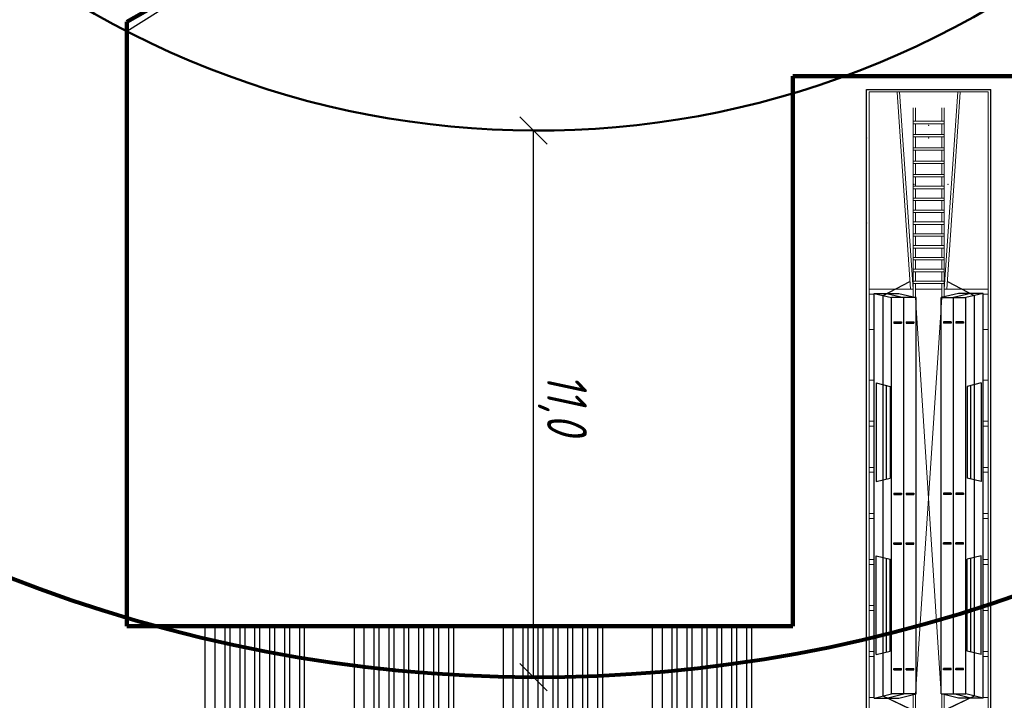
# Model space of a CAD drawing. Header units: millimetres. Extents: x 2204655785 to 2205143108, y 485765510 to 486291538.
# Tile 74 of 156: x 2204982498 to 2205002316, y 486139545 to 486153247. Entities that reach past the tile are written whole.
import ezdxf
from ezdxf.enums import TextEntityAlignment as Align
from ezdxf.lldxf.tags import DXFTag

# ---------------------------------------------------------------- set-up
doc = ezdxf.new("R2010")
doc.units = ezdxf.units.MM
doc.linetypes.add('НЕВИДИМАЯX2', pattern=[19.05, 12.7, -6.35])
for name, color, linetype in [('206ППР Панелевоз', 7, 'Continuous'), ('ППР_Автокран СКАТ-40', 7, 'Continuous'), ('ППР_Автокран_Опасная зона', 1, 'Continuous'), ('ППР_Автокран_Стрела', 7, 'Continuous'), ('ППР_Дороги рабочие', 30, 'Continuous'), ('ППР_Инлоудеры', 7, 'Continuous'), ('ППР_Опасная зона от крана', 1, 'Continuous'), ('ППР_Панелевозы', 7, 'Continuous'), ('ППР_Разрез', 5, 'Continuous'), ('ППР_Складирование', 7, 'Continuous'), ('ППР_Стрела', 7, 'Continuous')]:
    doc.layers.add(name, color=color, linetype=linetype)
doc.styles.add('Без высоты', font='GOST_Common Italic.ttf', dxfattribs={"width": 0.8})
doc.styles.add('ППРк_М1-1', font='GOST_Common Italic.ttf', dxfattribs={"height": 800})
doc.styles.add('ППРк_М1-1кран', font='GOST_Common Italic.ttf', dxfattribs={"width": 0.8, "height": 600})
tags = doc.linetypes.add('опасная зона_Кран', pattern='A,30,-8,4,-8,30,-8,4,-8,30,-8,4,[230,Bbox.shx,S=2.5,R=0,X=0,Y=-10],-6', length=148).pattern_tags.tags
tags[24] = DXFTag(74, 5)
doc.dimstyles.new('Без высоты текста', dxfattribs={"dimtxt": 800, "dimasz": 550, "dimexe": 1.5, "dimexo": 0.675, "dimgap": 100, "dimtad": 1, "dimdec": 1, "dimlfac": 0.001, "dimzin": 1, "dimtxsty": 'Без высоты', "dimblk": 'OBLIQUE', "dimcen": 250, "dimclrd": 256, "dimclre": 256, "dimclrt": 256, "dimadec": 0, "dimazin": 0, "dimtfac": 1, "dimtdec": 1, "dimtmove": 0, "dimatfit": 3, "dimfxl": 1, "dimtfill": 1, "dimfrac": 2, "dimarcsym": 0})

# ---------------------------------------------------------------- blocks, each defined once
blk = doc.blocks.new('*U420')
at = {"layer": 'ППР_Опасная зона от крана', "linetype": 'опасная зона_Кран', "lineweight": 80, "ltscale": 100}
blk.add_arc((29475, 0), 50270, 270, 90, dxfattribs=at)
at = {"layer": 'ППР_Стрела', "linetype": 'НЕВИДИМАЯX2', "lineweight": 50, "ltscale": 100}
blk.add_arc((29475, 0), 38700, 270, 90, dxfattribs=at)
at = {"layer": 'ППР_Стрела', "linetype": 'Continuous', "lineweight": 100}
blk.add_arc((29475, 0), 30700, 270, 90, dxfattribs=at)
at = {"style": 'ППРк_М1-1', "width": 0.8}
for tag, p, height, flags in [('ОПАСНАЯ_ЗОНА', (25480.86, 21929.55), 800, 1), ('ОТЛЕТ_ГРУЗА', (25413.72, 20678.22), 800, 1), ('Кол-во_элементов', (2695.66, -1978.25), 1200, 8)]:
    blk.add_attdef(tag, p, '', height=height, dxfattribs=dict(at, flags=flags))
at = {"style": 'ППРк_М1-1', "width": 0.8, "flags": 8}
blk.add_attdef('МАРКА_КРАНА', text='', height=1200, dxfattribs=at).set_placement((8837.5, 818.17), align=Align.CENTER)
blk.add_attdef('ВЫСОТА', text='', height=1200, dxfattribs=at).set_placement((9134.89, -8454.02), align=Align.MIDDLE_CENTER)
at = {"layer": 'Defpoints', "style": 'ППРк_М1-1', "width": 0.8, "flags": 1}
for tag, p in [('МАКСИМАЛЬНАЯ_ДЛИНА_ГРУЗА', (25470.43, 19233.22)), ('ШИРИНА_ГРУЗА', (25397.01, 17803.51))]:
    blk.add_attdef(tag, p, '', height=800, dxfattribs=at)
at = {"layer": 'ППР_Разрез', "style": 'ППРк_М1-1кран', "width": 0.8, "flags": 8}
for tag, p in [('РАЗРЕЗ2', (-1027.85, 55181.17)), ('РАЗРЕЗ', (-1731.87, -54129.29))]:
    blk.add_attdef(tag, p, '', height=800, dxfattribs=at)
at = {"layer": 'ППР_Стрела', "style": 'ППРк_М1-1кран', "width": 0.8, "flags": 8}
for tag, p in [('ВЫСОТА_КРЮКА_ГОРИЗ', (-19652.89, 21607.87)), ('ГАБАРИТ_СТРЕЛЫ', (-25019.84, 21408.72)), ('ВЫСОТА_КРЮКА_НАКЛ', (-20393.31, 20761.66)), ('ВЫЛЕТ', (-16616.63, 14016.8))]:
    blk.add_attdef(tag, p, '', height=800, rotation=317, dxfattribs=at)
blk = doc.blocks.new('A$C1C624D33')
at = {"color": 7, "lineweight": 30, "flags": 128}
for points in [[(0, 0), (0, 2)], [(9, 2), (0, 2)], [(9, 0), (9, 2)], [(9, 1.8), (0, 1.8)], [(9, 1.6), (0, 1.6)], [(9, 1.5), (0, 1.5)], [(9, 1.3), (0, 1.3)], [(9, 1.2), (0, 1.2)], [(9, 1), (0, 1)], [(9, 0.9), (0, 0.9)], [(9, 0.7), (0, 0.7)], [(9, 0.6), (0, 0.6)], [(9, 0.4), (0, 0.4)], [(9, 0.3), (0, 0.3)], [(9, 0.1), (0, 0.1)], [(9, 0), (0, 0)]]:
    blk.add_lwpolyline(points, dxfattribs=at)
blk = doc.blocks.new('*U684')
at = {"layer": 'ППР_Инлоудеры', "lineweight": 50, "xscale": 1000, "yscale": 1000, "zscale": 1000, "rotation": 74.04553586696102}
blk.add_blockref('A$C1C624D33', (-275, -4602), dxfattribs=at)
blk = doc.blocks.new('*U685')
at = {"layer": 'ППР_Дороги рабочие', "color": 0, "linetype": 'ByBlock', "lineweight": -2, "transparency": 16777216}
blk.add_blockref('*U684', (0, 0), dxfattribs=at)
blk = doc.blocks.new('*U751')
at = {"layer": 'ППР_Панелевозы', "rotation": 292.1483980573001}
blk.add_blockref('*U685', (0, 0), dxfattribs=at)
blk = doc.blocks.new('*U752')
at = {"layer": 'ППР_Дороги рабочие', "color": 0, "linetype": 'ByBlock', "lineweight": -2, "transparency": 16777216}
blk.add_blockref('*U751', (0, 0), dxfattribs=at)
blk = doc.blocks.new('*U750')
at = {"layer": 'ППР_Дороги рабочие', "rotation": 353.8060660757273}
blk.add_blockref('*U752', (0, 0), dxfattribs=at)
blk = doc.blocks.new('*U749')
at = {"layer": 'ППР_Складирование', "color": 0, "linetype": 'ByBlock', "lineweight": -2, "transparency": 16777216}
for p in [(0, 9000), (0, 6000), (0, 3000), (0, 0)]:
    blk.add_blockref('*U750', p, dxfattribs=at)
blk = doc.blocks.new('*U53')
at = {"layer": '206ППР Панелевоз'}
for p, q in [((6885, 1254), (-8238, 1254)), ((-8238, -1246), (-8238, 1254)), ((6885, -1246), (-8238, -1246))]:
    blk.add_line(p, q, dxfattribs=at)
at = {"layer": '206ППР Панелевоз', "lineweight": 9}
for p, q in [((-8188, -1196), (-8188, 1204)), ((6835, 1204), (-8188, 1204)), ((-4217, 682), (-4217, 1204)), ((-4117, 1104), (-4117, 1204)), ((-3405, 1104), (-3405, 1204)), ((-2382, 1104), (-2382, 1204)), ((-1556, 1104), (-1556, 1204)), ((-1456, 1104), (-1456, 1204)), ((-629, 1104), (-629, 1204)), ((-529, 1104), (-529, 1204)), ((298, 1104), (298, 1204)), ((398, 1104), (398, 1204)), ((1224, 1104), (1224, 1204)), ((1324, 1104), (1324, 1204)), ((2151, 1104), (2151, 1204)), ((2251, 1104), (2251, 1204)), ((3077, 1104), (3077, 1204)), ((3177, 1104), (3177, 1204)), ((4004, 1104), (4004, 1204)), ((-4217, 369), (-8184, 638)), ((-4217, 319), (-4217, 660)), ((-4217, 319), (-8188, 588)), ((-4062, 319), (-7867, 319)), ((-7598, 269), (-7867, 269)), ((-7598, 319), (-7598, -311)), ((-7548, 319), (-7548, -311)), ((-7330, 269), (-7548, 269)), ((-7330, 319), (-7330, -311)), ((-7280, 319), (-7280, -311)), ((-7062, 269), (-7280, 269)), ((-7062, 319), (-7062, -311)), ((-7012, 319), (-7012, -311)), ((-6793, 269), (-7012, 269)), ((-6793, 319), (-6793, -311)), ((-6743, 319), (-6743, -311)), ((-6525, 269), (-6743, 269)), ((-6525, 319), (-6525, -311)), ((-6475, 319), (-6475, -311)), ((-6287, 269), (-6475, 269)), ((-6287, 319), (-6287, -311)), ((-6237, 319), (-6237, -311)), ((-6048, 269), (-6237, 269)), ((-6048, 319), (-6048, -311)), ((-5998, 319), (-5998, -311)), ((-5809, 269), (-5998, 269)), ((-5809, 319), (-5809, -311)), ((-5759, 319), (-5759, -311)), ((-5571, 269), (-5759, 269)), ((-5571, 319), (-5571, -311)), ((-5521, 319), (-5521, -311)), ((-5332, 269), (-5521, 269)), ((-5332, 319), (-5332, -311)), ((-5282, 319), (-5282, -311)), ((-5094, 269), (-5282, 269)), ((-5094, 319), (-5094, -311)), ((-5044, 319), (-5044, -311)), ((-4855, 269), (-5044, 269)), ((-4855, 319), (-4855, -311)), ((-4805, 319), (-4805, -311)), ((-4616, 269), (-4805, 269)), ((-4616, 319), (-4616, -311)), ((-4566, 319), (-4566, -311)), ((-4378, 269), (-4566, 269)), ((-4378, 319), (-4378, -311)), ((-4328, 319), (-4328, -311)), ((-4050, 269), (-4328, 269)), ((-4217, -261), (-4217, 269)), ((3937, -261), (-4050, 269)), ((3933, 254), (-4050, -261)), ((6835, 269), (3937, 269)), ((6835, 319), (3949, 319)), ((-4217, -311), (-8188, -581)), ((-4217, -361), (-8184, -630)), ((-7867, -261), (-7598, -261)), ((-6185, -311), (-7867, -311)), ((-7548, -261), (-7330, -261)), ((-7280, -261), (-7062, -261)), ((-7012, -261), (-6793, -261)), ((-6743, -261), (-6525, -261)), ((-6475, -261), (-6287, -261)), ((-6237, -261), (-6048, -261)), ((-6185, -311), (-4062, -311)), ((-5998, -261), (-5809, -261)), ((-5759, -261), (-5571, -261)), ((-5521, -261), (-5332, -261)), ((-5282, -261), (-5094, -261)), ((-5044, -261), (-4855, -261)), ((-4805, -261), (-4616, -261)), ((-4566, -261), (-4378, -261)), ((-4328, -261), (-4050, -261)), ((-4217, -311), (-4217, -652)), ((3937, -261), (6835, -261)), ((3949, -311), (6835, -311)), ((-4217, -674), (-4217, -1196)), ((-4117, -1096), (-4117, -1196)), ((-3405, -1096), (-3405, -1196)), ((-2382, -1096), (-2382, -1196)), ((-1556, -1096), (-1556, -1196)), ((-1456, -1096), (-1456, -1196)), ((-629, -1096), (-629, -1196)), ((-529, -1096), (-529, -1196)), ((298, -1096), (298, -1196)), ((398, -1096), (398, -1196)), ((1224, -1096), (1224, -1196)), ((1324, -1096), (1324, -1196)), ((2151, -1096), (2151, -1196)), ((2251, -1096), (2251, -1196)), ((3077, -1096), (3077, -1196)), ((3177, -1096), (3177, -1196)), ((4004, -1096), (4004, -1196)), ((6835, -1196), (-8188, -1196)), ((-7588, -1246), (-7571, -1246)), ((-7569, -1246), (-7588, -1246)), ((-7588, -1246), (-7588, -1248)), ((-7571, -1246), (-7569, -1246)), ((-7569, -1246), (-7569, -1244)), ((-7569, -1244), (-7569, -1246)), ((-7569, -1246), (-7569, -1246)), ((-5877, -1246), (-5860, -1246)), ((-5858, -1246), (-5877, -1246)), ((-5877, -1246), (-5877, -1248)), ((-5860, -1246), (-5858, -1246)), ((-5858, -1246), (-5858, -1244)), ((-5858, -1244), (-5858, -1246)), ((-5858, -1246), (-5858, -1246))]:
    blk.add_line(p, q, dxfattribs=at)
at = {"layer": '206ППР Панелевоз', "lineweight": 25}
for p, q in [((4017, 1104), (-4130, 1104)), ((-4130, 1104), (-4046, 754)), ((-4130, 1104), (-4130, 854)), ((-2328, 1064), (-2259, 776)), ((-2328, 1064), (-341, 1064)), ((-341, 1064), (-409, 776)), ((3137, 1064), (1150, 1064)), ((1150, 1064), (1219, 776)), ((3137, 1064), (3069, 776)), ((4017, 1104), (3933, 754)), ((4017, 1104), (4017, 854)), ((-4130, 854), (-4130, 604)), ((-4130, 854), (-4046, 504)), ((-391, 854), (-2278, 854)), ((3087, 854), (1200, 854)), ((4017, 854), (3933, 504)), ((4017, 854), (4017, 604)), ((-4130, 604), (-4046, 254)), ((3933, 754), (-4046, 754)), ((-4046, 504), (-4046, 754)), ((-3561, 704), (-3531, 704)), ((-3561, 704), (-3561, 554)), ((-3531, 704), (-3531, 554)), ((-2259, 776), (-409, 776)), ((-110, 704), (-80, 704)), ((-110, 704), (-110, 554)), ((-80, 704), (-80, 554)), ((920, 704), (890, 704)), ((890, 704), (890, 554)), ((920, 704), (920, 554)), ((3069, 776), (1219, 776)), ((3448, 704), (3418, 704)), ((3418, 704), (3418, 554)), ((3448, 704), (3448, 554)), ((3933, 504), (3933, 754)), ((4017, 604), (3933, 254)), ((-4046, 254), (-4046, 504)), ((3933, 504), (-4046, 504)), ((-3561, 554), (-3531, 554)), ((-3561, 454), (-3531, 454)), ((-3561, 454), (-3561, 304)), ((-3531, 454), (-3531, 304)), ((-110, 554), (-80, 554)), ((-110, 454), (-80, 454)), ((-110, 454), (-110, 304)), ((-80, 454), (-80, 304)), ((920, 554), (890, 554)), ((920, 454), (890, 454)), ((890, 454), (890, 304)), ((920, 454), (920, 304)), ((3448, 554), (3418, 554)), ((3448, 454), (3418, 454)), ((3418, 454), (3418, 304)), ((3448, 454), (3448, 304)), ((3933, 254), (3933, 504)), ((3933, 254), (-4046, 254)), ((-3561, 304), (-3531, 304)), ((-110, 304), (-80, 304)), ((920, 304), (890, 304)), ((3448, 304), (3418, 304)), ((-4130, -596), (-4046, -246)), ((-4046, -246), (-4046, -496)), ((3933, -246), (-4046, -246)), ((-3561, -296), (-3531, -296)), ((-3561, -446), (-3561, -296)), ((-3531, -446), (-3531, -296)), ((-110, -296), (-80, -296)), ((-110, -446), (-110, -296)), ((-80, -446), (-80, -296)), ((920, -296), (890, -296)), ((890, -446), (890, -296)), ((920, -446), (920, -296)), ((3448, -296), (3418, -296)), ((3418, -446), (3418, -296)), ((3448, -446), (3448, -296)), ((4017, -596), (3933, -246)), ((3933, -246), (3933, -496)), ((-4130, -846), (-4046, -496)), ((3933, -496), (-4046, -496)), ((-4046, -496), (-4046, -746)), ((-3561, -446), (-3531, -446)), ((-3561, -546), (-3531, -546)), ((-3561, -696), (-3561, -546)), ((-3531, -696), (-3531, -546)), ((-110, -446), (-80, -446)), ((-110, -546), (-80, -546)), ((-110, -696), (-110, -546)), ((-80, -696), (-80, -546)), ((920, -446), (890, -446)), ((920, -546), (890, -546)), ((890, -696), (890, -546)), ((920, -696), (920, -546)), ((3448, -446), (3418, -446)), ((3448, -546), (3418, -546)), ((3418, -696), (3418, -546)), ((3448, -696), (3448, -546)), ((4017, -846), (3933, -496)), ((4017, -846), (3933, -496)), ((3933, -496), (3933, -746)), ((-4130, -846), (-4130, -596)), ((-4130, -1096), (-4046, -746)), ((3933, -746), (-4046, -746)), ((-3561, -696), (-3531, -696)), ((-2328, -1056), (-2259, -769)), ((-2259, -769), (-409, -769)), ((-341, -1056), (-409, -769)), ((-110, -696), (-80, -696)), ((920, -696), (890, -696)), ((1150, -1056), (1219, -769)), ((3069, -769), (1219, -769)), ((3137, -1056), (3069, -769)), ((3448, -696), (3418, -696)), ((4017, -1096), (3933, -746)), ((4017, -846), (4017, -596)), ((-4130, -1096), (-4130, -846)), ((-391, -846), (-2278, -846)), ((3087, -846), (1200, -846)), ((4017, -1096), (4017, -846)), ((4017, -1096), (-4130, -1096)), ((-2328, -1056), (-341, -1056)), ((3137, -1056), (1150, -1056))]:
    blk.add_line(p, q, dxfattribs=at)
at = {"layer": '206ППР Панелевоз', "lineweight": 20}
for p, q in [((-4088, 929), (-4369, 390)), ((-4082, 919), (-4361, 385)), ((-4088, -921), (-4369, -382)), ((-4082, -911), (-4361, -377))]:
    blk.add_line(p, q, dxfattribs=at)
at = {"layer": '206ППР Панелевоз', "lineweight": 5}
for p, q in [((3975, 929), (-4088, 929)), ((3969, 919), (-4081, 919)), ((4017, 854), (3933, 504)), ((4226, 381), (3969, 919)), ((4236, 382), (3975, 929)), ((3933, 504), (-4046, 504)), ((4226, -374), (3969, -911)), ((4236, -375), (3975, -921)), ((3975, -921), (-4088, -921)), ((3969, -911), (-4082, -911))]:
    blk.add_line(p, q, dxfattribs=at)
at = {"layer": '206ППР Панелевоз', "lineweight": 9}
for p in [(-5548, 1254), (-6329, 390), (-6329, 390), (-7513, 4), (-7513, 4), (-7258, 4), (-7258, 4), (-7258, 4), (-7258, 4), (-6329, -292), (-6329, -292), (-7258, -1246), (-5548, -1246)]:
    blk.add_point(p, dxfattribs=at)
blk = doc.blocks.new('_Oblique')
at = {"color": 0, "linetype": 'ByBlock', "lineweight": -2}
blk.add_line((-0.5, -0.5), (0.5, 0.5), dxfattribs=at)
blk = doc.blocks.new('*D776')
at = {"layer": 'Defpoints', "color": 0, "transparency": 16777216}
for p in [(103, 29004), (63, 18004), (63, 18004)]:
    blk.add_point(p, dxfattribs=at)
at = {"layer": 'ППР_Автокран_Опасная зона', "lineweight": -2, "transparency": 16777216}
for p, q in [((103, 29004), (61, 29004)), ((63, 29004), (63, 18004)), ((62, 18004), (61, 18004))]:
    blk.add_line(p, q, dxfattribs=at)
at = {"layer": 'ППР_Автокран_Опасная зона', "lineweight": -2, "transparency": 16777216, "xscale": 550, "yscale": 550, "zscale": 550}
for p, rotation in [((63, 29004), 90), ((63, 18004), 270)]:
    blk.add_blockref('_Oblique', p, dxfattribs=dict(at, rotation=rotation))
at = {"layer": 'ППР_Автокран_Опасная зона', "transparency": 16777216, "insert": (-517, 23504), "char_height": 800, "attachment_point": 5, "rotation": 90, "style": 'Без высоты', "bg_fill": 3, "box_fill_scale": 1.1, "bg_fill_color": 256, "bg_fill_true_color": 13158600, "bg_fill_transparency": 0}
blk.add_mtext('11,0', dxfattribs=at)
blk = doc.blocks.new('*U778')
at = {"layer": 'ППР_Автокран_Опасная зона', "color": 1, "linetype": 'опасная зона_Кран', "lineweight": 80, "ltscale": 100}
blk.add_arc((-3.65, 4.56), 29000, 319.788537, 219.788112, dxfattribs=at)
at = {"layer": 'ППР_Автокран_Стрела', "lineweight": 50}
blk.add_arc((-3.65, 4.56), 18000, 319.786841, 219.78643, dxfattribs=at)
at = {"layer": 'ППР_Автокран_Опасная зона'}
dim = blk.add_linear_dim(base=(62.85, 18004.44), p1=(103.49, 29004.36), p2=(62.85, 18004.44), angle=90, dimstyle='Без высоты текста', dxfattribs=at)
dim.commit()
dim.dimension.update_dxf_attribs({"geometry": '*D776', "text_midpoint": (-517.15, 23504.4)})

msp = doc.modelspace()

# ---------------------------------------------------------------- block references
at = {"rotation": 270}
msp.add_blockref('*U420', (2205009908, 486171615), dxfattribs=at)

# ---------------------------------------------------------------- next in the draw order: linework, layer by layer
at = {"layer": 'ППР_Дороги рабочие', "lineweight": 100}
msp.add_line((2204984658, 486141038), (2204984658, 486153205), dxfattribs=at)

# ---------------------------------------------------------------- next in the draw order: block references
at = {"rotation": 270}
msp.add_blockref('*U53', (2205000790, 486143606), dxfattribs=at)
at = {"layer": 'ППР_Складирование', "rotation": 89.99999999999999}
msp.add_blockref('*U749', (2204996227, 486136538), dxfattribs=at)

# ---------------------------------------------------------------- next in the draw order: block references
at = {"layer": 'ППР_Автокран СКАТ-40', "rotation": 180}
msp.add_blockref('*U778', (2204992904, 486169018), dxfattribs=at)

# ---------------------------------------------------------------- next in the draw order: linework, layer by layer
at = {"layer": 'ППР_Дороги рабочие', "lineweight": 100}
for p, q in [((2204988158, 486155226), (2204984658, 486153205)), ((2204998062, 486141038), (2204984658, 486141038))]:
    msp.add_line(p, q, dxfattribs=at)

# ---------------------------------------------------------------- next in the draw order: block references
at = {"layer": 'ППР_Автокран СКАТ-40', "rotation": 270}
msp.add_blockref('*U778', (2204967067, 486180828), dxfattribs=at)

# ---------------------------------------------------------------- next in the draw order: linework, layer by layer
msp.add_lwpolyline([(2205009658, 486124029), (2205009658, 486132024), (2205003062, 486132110), (2205003062, 486152113), (2204998062, 486152113), (2204998062, 486141038), (2204984658, 486141038), (2204984658, 486153015), (2204988203, 486155252), (2204988203, 486164226), (2204997158, 486164226), (2204997158, 486176226), (2205002658, 486176226), (2205002658, 486201226), (2204973320, 486201226), (2204973320, 486185226), (2204960227, 486185226), (2204960218, 486172726), (2204966658, 486172726, -0.414214), (2204978658, 486160726), (2204978658, 486124029, -0.414214)], format="xyb")
at = {"layer": 'ППР_Дороги рабочие', "lineweight": 100}
for p, q in [((2204998062, 486141038), (2204998062, 486152113)), ((2204998062, 486152113), (2205003062, 486152113))]:
    msp.add_line(p, q, dxfattribs=at)

doc.saveas('drawing.dxf')
